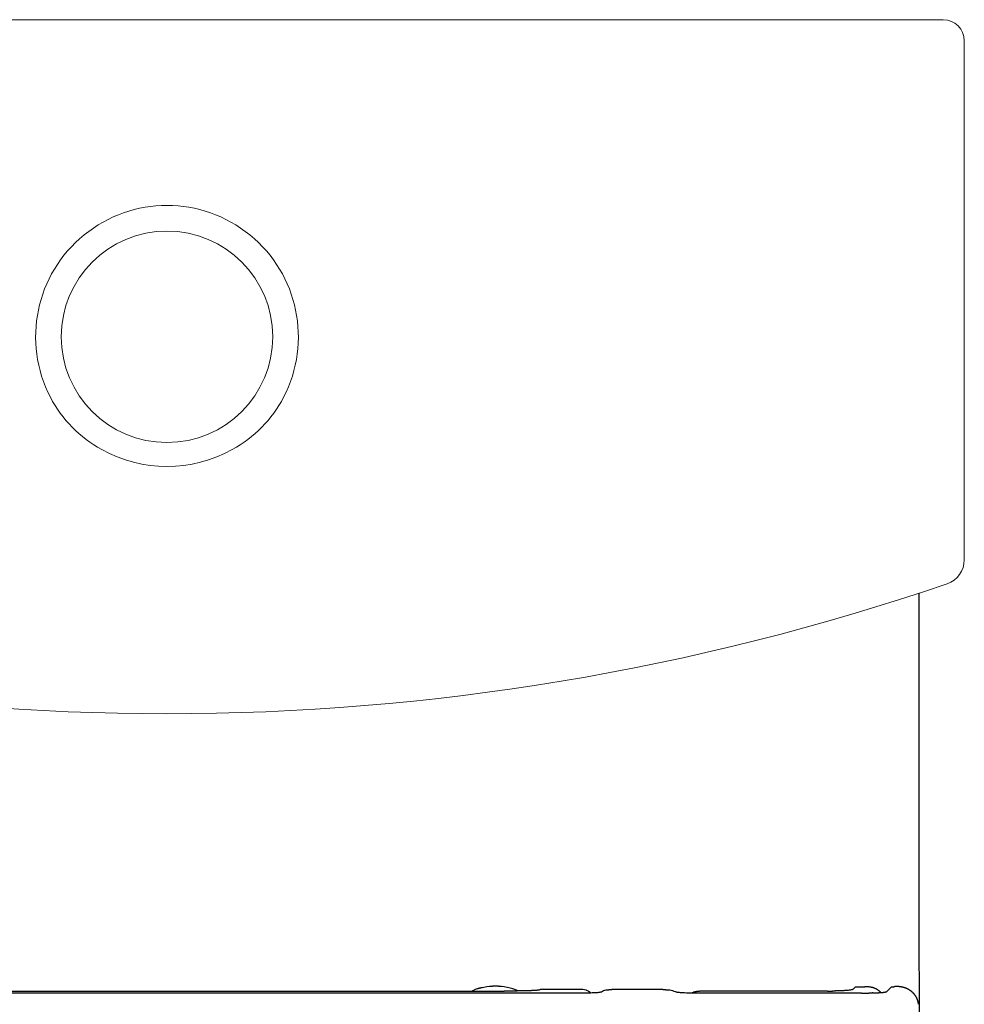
# Model space of a CAD drawing. Header units: millimetres. Extents: x 4328.205 to 4328.582, y 3248.538 to 3249.189.
# Tile 2 of 2: x 4328.359 to 4328.582, y 3248.956 to 3249.189. Entities that reach past the tile are written whole.
import ezdxf

# ---------------------------------------------------------------- set-up
doc = ezdxf.new("R2010")
doc.units = ezdxf.units.MM
doc.layers.add('SANINDUSA', color=3, linetype='Continuous')

msp = doc.modelspace()

# ---------------------------------------------------------------- linework, layer by layer
at = {"layer": 'SANINDUSA', "linetype": 'Continuous', "lineweight": 15}
for p, q in [((4328.577417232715, 3249.188857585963), (4328.210476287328, 3249.188857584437)), ((4328.582416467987, 3249.061185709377), (4328.582416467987, 3249.183858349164))]:
    msp.add_line(p, q, dxfattribs=at)
at = {"layer": 'SANINDUSA'}
for p, q in [((4328.314522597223, 3248.959216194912), (4328.394097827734, 3248.959216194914)), ((4328.394097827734, 3248.959216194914), (4328.473673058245, 3248.959216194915)), ((4328.491870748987, 3248.959585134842), (4328.482143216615, 3248.959585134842)), ((4328.497139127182, 3248.959244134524), (4328.49691092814, 3248.959144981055)), ((4328.497383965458, 3248.959331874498), (4328.497139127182, 3248.959244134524)), ((4328.497643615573, 3248.959407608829), (4328.497383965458, 3248.959331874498)), ((4328.497916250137, 3248.959470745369), (4328.497643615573, 3248.959407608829)), ((4328.511174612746, 3248.959585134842), (4328.499075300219, 3248.959585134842)), ((4328.512807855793, 3248.959408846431), (4328.512463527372, 3248.959471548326)), ((4328.513153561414, 3248.959333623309), (4328.512807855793, 3248.959408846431)), ((4328.513498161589, 3248.959246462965), (4328.513153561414, 3248.959333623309)), ((4328.513839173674, 3248.959147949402), (4328.513498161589, 3248.959246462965)), ((4328.550110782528, 3248.959216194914), (4328.519791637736, 3248.959216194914)), ((4328.550110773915, 3248.959216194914), (4328.550251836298, 3248.959216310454)), ((4328.550251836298, 3248.959216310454), (4328.550392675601, 3248.959216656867)), ((4328.550392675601, 3248.959216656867), (4328.550533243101, 3248.959217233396)), ((4328.550533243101, 3248.959217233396), (4328.550673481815, 3248.959218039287)), ((4328.550673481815, 3248.959218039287), (4328.55081333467, 3248.959219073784)), ((4328.55081333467, 3248.959219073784), (4328.5509527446, 3248.95922033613)), ((4328.5509527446, 3248.95922033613), (4328.551091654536, 3248.959221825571)), ((4328.551091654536, 3248.959221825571), (4328.551230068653, 3248.95922354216)), ((4328.552998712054, 3248.959267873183), (4328.552901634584, 3248.959264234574)), ((4328.553091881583, 3248.959271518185), (4328.552998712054, 3248.959267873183)), ((4328.556734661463, 3248.960244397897), (4328.556096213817, 3248.959605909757)), ((4328.556734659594, 3248.960244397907), (4328.558759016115, 3248.960244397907)), ((4328.565239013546, 3248.960244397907), (4328.564108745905, 3248.959114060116)), ((4328.565239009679, 3248.960244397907), (4328.565764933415, 3248.960244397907)), ((4328.394097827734, 3248.958724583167), (4328.295946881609, 3248.958724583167)), ((4328.492248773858, 3248.958724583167), (4328.394097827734, 3248.958724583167)), ((4328.492645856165, 3248.958725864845), (4328.492248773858, 3248.958724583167)), ((4328.49303866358, 3248.958729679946), (4328.492645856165, 3248.958725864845)), ((4328.493424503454, 3248.958735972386), (4328.49303866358, 3248.958729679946)), ((4328.493800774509, 3248.958744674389), (4328.493424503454, 3248.958735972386)), ((4328.494120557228, 3248.958754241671), (4328.493800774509, 3248.958744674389)), ((4328.494426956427, 3248.95876548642), (4328.494120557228, 3248.958754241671)), ((4328.494796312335, 3248.95878206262), (4328.494426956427, 3248.95876548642)), ((4328.495140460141, 3248.958801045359), (4328.494796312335, 3248.95878206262)), ((4328.495424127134, 3248.958819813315), (4328.495140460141, 3248.958801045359)), ((4328.495682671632, 3248.958839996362), (4328.495424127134, 3248.958819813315)), ((4328.495913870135, 3248.958861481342), (4328.495682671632, 3248.958839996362)), ((4328.49611584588, 3248.958884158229), (4328.495913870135, 3248.958861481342)), ((4328.496292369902, 3248.958907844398), (4328.49611584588, 3248.958884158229)), ((4328.496440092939, 3248.958932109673), (4328.496292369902, 3248.958907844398)), ((4328.49655102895, 3248.958956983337), (4328.496440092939, 3248.958932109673)), ((4328.496618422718, 3248.958982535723), (4328.49655102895, 3248.958956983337)), ((4328.496702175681, 3248.959035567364), (4328.496618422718, 3248.958982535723)), ((4328.49691092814, 3248.959144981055), (4328.496702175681, 3248.959035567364)), ((4328.514171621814, 3248.959039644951), (4328.513839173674, 3248.959147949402)), ((4328.514379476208, 3248.958964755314), (4328.514171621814, 3248.959039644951)), ((4328.514461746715, 3248.958940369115), (4328.514379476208, 3248.958964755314)), ((4328.514578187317, 3248.958916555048), (4328.514461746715, 3248.958940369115)), ((4328.514729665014, 3248.958893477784), (4328.514578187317, 3248.958916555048)), ((4328.514914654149, 3248.958871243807), (4328.514729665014, 3248.958893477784)), ((4328.51512845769, 3248.958850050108), (4328.514914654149, 3248.958871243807)), ((4328.515368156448, 3248.95883009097), (4328.51512845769, 3248.958850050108)), ((4328.515630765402, 3248.958811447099), (4328.515368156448, 3248.95883009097)), ((4328.515913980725, 3248.958794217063), (4328.515630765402, 3248.958811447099)), ((4328.516278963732, 3248.958775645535), (4328.515913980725, 3248.958794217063)), ((4328.516733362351, 3248.958757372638), (4328.516278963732, 3248.958775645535)), ((4328.517220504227, 3248.958742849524), (4328.516733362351, 3248.958757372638)), ((4328.517585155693, 3248.958734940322), (4328.517220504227, 3248.958742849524)), ((4328.517959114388, 3248.958729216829), (4328.517585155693, 3248.958734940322)), ((4328.518340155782, 3248.958725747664), (4328.517959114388, 3248.958729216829)), ((4328.518725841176, 3248.958724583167), (4328.518340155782, 3248.958725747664)), ((4328.558123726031, 3248.958724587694), (4328.518725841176, 3248.958724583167)), ((4328.560231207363, 3248.958753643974), (4328.560189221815, 3248.958754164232))]:
    msp.add_line(p, q, dxfattribs=at)
at = {"layer": 'SANINDUSA', "flags": 128}
for points in [[(4328.571801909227, 3248.922842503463), (4328.571781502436, 3249.004946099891), (4328.571739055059, 3249.04600551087), (4328.571709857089, 3249.053276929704)], [(4328.498676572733, 3248.959571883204), (4328.498726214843, 3248.959575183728), (4328.498775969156, 3248.959577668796)], [(4328.498775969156, 3248.959577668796), (4328.498825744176, 3248.959580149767), (4328.49887561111, 3248.959581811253)], [(4328.49887561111, 3248.959581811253), (4328.498925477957, 3248.959583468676), (4328.498975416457, 3248.959584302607)], [(4328.498975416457, 3248.959584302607), (4328.49902533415, 3248.959585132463), (4328.499075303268, 3248.959585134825)], [(4328.560046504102, 3248.958754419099), (4328.560000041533, 3248.958752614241), (4328.559953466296, 3248.95875082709)], [(4328.56013909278, 3248.958754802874), (4328.560092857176, 3248.958754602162), (4328.560046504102, 3248.958754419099)], [(4328.560189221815, 3248.958754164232), (4328.560185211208, 3248.958754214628), (4328.56013909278, 3248.958754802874)], [(4328.5603601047, 3248.95875474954), (4328.560274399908, 3248.958752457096), (4328.560231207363, 3248.958753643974)], [(4328.560659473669, 3248.95876663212), (4328.560621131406, 3248.958763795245), (4328.560528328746, 3248.958759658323)], [(4328.560735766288, 3248.958768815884), (4328.560697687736, 3248.958767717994), (4328.560659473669, 3248.95876663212)], [(4328.560811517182, 3248.95876938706), (4328.560773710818, 3248.958769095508), (4328.560735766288, 3248.958768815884)]]:
    msp.add_lwpolyline(points, dxfattribs=at)
at = {"layer": 'SANINDUSA', "linetype": 'Continuous', "lineweight": 15}
msp.add_circle((4328.393946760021, 3249.113893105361), 0.02499999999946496, dxfattribs=at)
for centre, radius, start, end in [((4328.393946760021, 3249.113893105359), 0.03105055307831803, 332.5842337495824, 207.4157662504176), ((4328.392891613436, 3249.113489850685), 0.02992850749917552, 207.6605643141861, 241.2824292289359), ((4328.394903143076, 3249.113586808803), 0.03006102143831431, 298.7938631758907, 332.2631432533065), ((4328.393946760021, 3249.114812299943), 0.03159661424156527, 240.7566669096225, 299.2433330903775), ((4328.576416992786, 3249.061186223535), 0.00599947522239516, 288.9210587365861, 0), ((4328.393946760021, 3249.593655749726), 0.5688664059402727, 251.0840390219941, 288.9159609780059)]:
    msp.add_arc(centre, radius, start, end, dxfattribs=at)
msp.add_ellipse((4328.577416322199, 3249.183857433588), major_axis=(0.003535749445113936, 0.003535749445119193), ratio=0.9999390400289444, start_param=5.497939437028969, end_param=7.06843117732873, dxfattribs=at)
at = {"layer": 'SANINDUSA'}
for points, knots in [([(4328.476990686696, 3248.959291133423), (4328.476123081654, 3248.959593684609), (4328.474379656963, 3248.960201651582), (4328.471590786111, 3248.960458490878), (4328.468843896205, 3248.960149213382), (4328.466964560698, 3248.959702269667), (4328.46611124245, 3248.959241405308), (4328.466064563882, 3248.959216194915)], [0, 0, 0, 0, 0.2452901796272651, 0.4929028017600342, 0.7405154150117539, 0.9858055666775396, 1, 1, 1, 1]), ([(4328.476990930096, 3248.959277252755), (4328.47612333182, 3248.959579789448), (4328.474379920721, 3248.960187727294), (4328.471590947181, 3248.960444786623), (4328.468844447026, 3248.960134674), (4328.466973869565, 3248.959692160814), (4328.466128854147, 3248.959236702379), (4328.466090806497, 3248.959216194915)], [0, 0, 0, 0, 0.2459368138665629, 0.4942021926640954, 0.7424675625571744, 0.9884043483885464, 1, 1, 1, 1]), ([(4328.474306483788, 3248.959216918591), (4328.474201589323, 3248.959216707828), (4328.473990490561, 3248.959216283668), (4328.473779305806, 3248.959216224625), (4328.473673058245, 3248.95921619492)], [0, 0, 0, 0, 0.4968975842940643, 1, 1, 1, 1]), ([(4328.474939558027, 3248.959219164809), (4328.474834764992, 3248.959218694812), (4328.474623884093, 3248.959217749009), (4328.474412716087, 3248.959217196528), (4328.474306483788, 3248.959216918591)], [0, 0, 0, 0, 0.4969299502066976, 1, 1, 1, 1]), ([(4328.47557086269, 3248.959223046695), (4328.47546641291, 3248.959222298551), (4328.47525624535, 3248.959220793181), (4328.475045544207, 3248.959219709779), (4328.474939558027, 3248.959219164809)], [0, 0, 0, 0, 0.4969833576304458, 1, 1, 1, 1]), ([(4328.476198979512, 3248.959228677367), (4328.476095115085, 3248.959227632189), (4328.475886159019, 3248.959225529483), (4328.475676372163, 3248.959223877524), (4328.47557086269, 3248.959223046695)], [0, 0, 0, 0, 0.4970634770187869, 0.9999999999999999, 0.9999999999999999, 0.9999999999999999, 0.9999999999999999]), ([(4328.476822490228, 3248.959236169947), (4328.476719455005, 3248.959234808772), (4328.476512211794, 3248.95923207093), (4328.476303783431, 3248.959229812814), (4328.476198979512, 3248.959228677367)], [0, 0, 0, 0, 0.4971705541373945, 1, 1, 1, 1]), ([(4328.477439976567, 3248.959245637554), (4328.477338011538, 3248.959243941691), (4328.477132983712, 3248.959240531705), (4328.476926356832, 3248.959237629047), (4328.476822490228, 3248.959236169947)], [0, 0, 0, 0, 0.4973228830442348, 1, 1, 1, 1]), ([(4328.478050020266, 3248.95925719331), (4328.477949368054, 3248.959255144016), (4328.477747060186, 3248.959251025), (4328.477542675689, 3248.959247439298), (4328.477439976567, 3248.959245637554)], [0, 0, 0, 0, 0.4975200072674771, 1, 1, 1, 1]), ([(4328.478651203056, 3248.959270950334), (4328.478552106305, 3248.959268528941), (4328.478353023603, 3248.959263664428), (4328.478151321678, 3248.959259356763), (4328.478050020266, 3248.95925719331)], [0, 0, 0, 0, 0.4977667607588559, 1, 1, 1, 1]), ([(4328.47924210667, 3248.959287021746), (4328.479144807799, 3248.959284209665), (4328.478949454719, 3248.959278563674), (4328.478750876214, 3248.959273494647), (4328.478651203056, 3248.959270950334)], [0, 0, 0, 0, 0.4980667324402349, 1, 1, 1, 1]), ([(4328.479595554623, 3248.959298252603), (4328.479537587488, 3248.959296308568), (4328.479420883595, 3248.959292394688), (4328.479301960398, 3248.959288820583), (4328.47924210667, 3248.959287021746)], [0, 0, 0, 0, 0.4967026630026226, 1, 1, 1, 1]), ([(4328.479939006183, 3248.959310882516), (4328.479882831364, 3248.959308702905), (4328.479769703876, 3248.959304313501), (4328.479653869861, 3248.959300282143), (4328.479595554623, 3248.959298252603)], [0, 0, 0, 0, 0.4965620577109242, 1, 1, 1, 1]), ([(4328.48026991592, 3248.959324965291), (4328.480215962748, 3248.959322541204), (4328.480107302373, 3248.959317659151), (4328.479995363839, 3248.95931315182), (4328.479939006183, 3248.959310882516)], [0, 0, 0, 0, 0.4965303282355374, 1, 1, 1, 1]), ([(4328.480585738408, 3248.959340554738), (4328.480534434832, 3248.959337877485), (4328.480431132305, 3248.959332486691), (4328.480323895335, 3248.959327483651), (4328.48026991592, 3248.959324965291)], [0, 0, 0, 0, 0.4966342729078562, 1, 1, 1, 1]), ([(4328.48088392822, 3248.959357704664), (4328.480835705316, 3248.959354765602), (4328.480738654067, 3248.959348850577), (4328.480636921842, 3248.959343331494), (4328.480585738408, 3248.959340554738)], [0, 0, 0, 0, 0.4968808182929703, 1, 1, 1, 1]), ([(4328.481161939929, 3248.959376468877), (4328.481117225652, 3248.959373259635), (4328.48102731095, 3248.959366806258), (4328.480931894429, 3248.959360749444), (4328.48088392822, 3248.959357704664)], [0, 0, 0, 0, 0.4972966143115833, 1, 1, 1, 1]), ([(4328.481417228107, 3248.959396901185), (4328.48137645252, 3248.959393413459), (4328.481294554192, 3248.959386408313), (4328.481206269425, 3248.959379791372), (4328.481161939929, 3248.959376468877)], [0, 0, 0, 0, 0.4978805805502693, 1, 1, 1, 1]), ([(4328.481603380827, 3248.959414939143), (4328.48157390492, 3248.959411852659), (4328.481514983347, 3248.959405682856), (4328.481449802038, 3248.959399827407), (4328.481417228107, 3248.959396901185)], [0, 0, 0, 0, 0.5002565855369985, 1, 1, 1, 1]), ([(4328.481763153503, 3248.959434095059), (4328.481738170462, 3248.959430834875), (4328.481688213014, 3248.959424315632), (4328.481631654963, 3248.959418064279), (4328.481603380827, 3248.959414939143)], [0, 0, 0, 0, 0.5000864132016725, 1, 1, 1, 1]), ([(4328.481895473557, 3248.959454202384), (4328.481875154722, 3248.959450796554), (4328.481834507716, 3248.95944398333), (4328.481786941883, 3248.959437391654), (4328.481763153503, 3248.959434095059)], [0, 0, 0, 0, 0.4998851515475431, 0.9999999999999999, 0.9999999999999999, 0.9999999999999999, 0.9999999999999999]), ([(4328.481999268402, 3248.959475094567), (4328.481983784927, 3248.9594715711), (4328.481952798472, 3248.959464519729), (4328.481914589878, 3248.959457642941), (4328.481895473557, 3248.959454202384)], [0, 0, 0, 0, 0.4996852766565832, 0.9999999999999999, 0.9999999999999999, 0.9999999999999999, 0.9999999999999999]), ([(4328.48207346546, 3248.95949660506), (4328.482062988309, 3248.95949299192), (4328.48204201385, 3248.959485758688), (4328.482013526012, 3248.95947865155), (4328.481999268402, 3248.959475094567)], [0, 0, 0, 0, 0.4995194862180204, 1, 1, 1, 1]), ([(4328.482116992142, 3248.959518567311), (4328.482111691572, 3248.959514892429), (4328.482101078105, 3248.95950753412), (4328.482082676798, 3248.959500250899), (4328.48207346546, 3248.95949660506)], [0, 0, 0, 0, 0.4994193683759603, 1, 1, 1, 1]), ([(4328.482143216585, 3248.959585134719), (4328.482142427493, 3248.959583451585), (4328.482140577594, 3248.959579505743), (4328.482139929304, 3248.959573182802), (4328.482139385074, 3248.959566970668), (4328.482136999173, 3248.959559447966), (4328.482132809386, 3248.95955072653), (4328.482131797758, 3248.959540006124), (4328.482128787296, 3248.959529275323), (4328.482120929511, 3248.959522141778), (4328.482116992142, 3248.959518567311)], [0, 0, 0, 0, 0.07584990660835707, 0.1778182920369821, 0.2847874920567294, 0.3556611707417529, 0.5167344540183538, 0.677807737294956, 0.8385563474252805, 1, 1, 1, 1]), ([(4328.494167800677, 3248.95875597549), (4328.493909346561, 3248.958956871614), (4328.493243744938, 3248.959474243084), (4328.492391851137, 3248.959543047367), (4328.491870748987, 3248.959585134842)], [0, 0, 0, 0, 0.3883015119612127, 1, 1, 1, 1]), ([(4328.497916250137, 3248.959470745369), (4328.497947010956, 3248.959477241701), (4328.498008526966, 3248.959490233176), (4328.49807105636, 3248.959500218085), (4328.498102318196, 3248.959505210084)], [0, 0, 0, 0, 0.5000457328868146, 1, 1, 1, 1]), ([(4328.498102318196, 3248.959505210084), (4328.498133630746, 3248.959510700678), (4328.498196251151, 3248.959521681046), (4328.498259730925, 3248.959529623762), (4328.498291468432, 3248.959533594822)], [0, 0, 0, 0, 0.5000374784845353, 1, 1, 1, 1]), ([(4328.498291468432, 3248.959533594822), (4328.498323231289, 3248.959538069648), (4328.498386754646, 3248.959547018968), (4328.49845097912, 3248.959552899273), (4328.498483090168, 3248.959555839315)], [0, 0, 0, 0, 0.5000185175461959, 1, 1, 1, 1]), ([(4328.498483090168, 3248.959555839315), (4328.498515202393, 3248.959559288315), (4328.498579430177, 3248.959566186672), (4328.498644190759, 3248.959569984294), (4328.498676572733, 3248.959571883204)], [0, 0, 0, 0, 0.4999740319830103, 1, 1, 1, 1]), ([(4328.511174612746, 3248.959585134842), (4328.511199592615, 3248.959585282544), (4328.511249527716, 3248.9595855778), (4328.511299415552, 3248.959584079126), (4328.511324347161, 3248.959583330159)], [0, 0, 0, 0, 0.5002467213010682, 0.9999999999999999, 0.9999999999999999, 0.9999999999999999, 0.9999999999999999]), ([(4328.511324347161, 3248.959583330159), (4328.511349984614, 3248.959582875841), (4328.511401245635, 3248.959581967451), (4328.511452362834, 3248.9595792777), (4328.511477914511, 3248.95957793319)], [0, 0, 0, 0, 0.5001354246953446, 0.9999999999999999, 0.9999999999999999, 0.9999999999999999, 0.9999999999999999]), ([(4328.511477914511, 3248.95957793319), (4328.511504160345, 3248.959576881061), (4328.511556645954, 3248.959574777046), (4328.511608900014, 3248.95957090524), (4328.511635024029, 3248.959568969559)], [0, 0, 0, 0, 0.500057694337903, 1, 1, 1, 1]), ([(4328.511635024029, 3248.959568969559), (4328.511661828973, 3248.959567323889), (4328.5117154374, 3248.959564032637), (4328.511768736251, 3248.959558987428), (4328.51179538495, 3248.959556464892)], [0, 0, 0, 0, 0.5000136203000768, 1, 1, 1, 1]), ([(4328.51179538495, 3248.959556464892), (4328.511822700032, 3248.959554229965), (4328.511877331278, 3248.959549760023), (4328.511931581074, 3248.959543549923), (4328.51195870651, 3248.959540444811)], [0, 0, 0, 0, 0.4999900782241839, 1, 1, 1, 1]), ([(4328.51195870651, 3248.959540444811), (4328.511986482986, 3248.959537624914), (4328.512042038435, 3248.959531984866), (4328.512097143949, 3248.959524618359), (4328.512124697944, 3248.95952093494)], [0, 0, 0, 0, 0.4999775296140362, 1, 1, 1, 1]), ([(4328.512124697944, 3248.95952093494), (4328.512152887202, 3248.959517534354), (4328.512209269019, 3248.959510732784), (4328.51226513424, 3248.959502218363), (4328.512293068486, 3248.959497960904)], [0, 0, 0, 0, 0.4999707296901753, 0.9999999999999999, 0.9999999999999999, 0.9999999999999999, 0.9999999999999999]), ([(4328.512293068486, 3248.959497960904), (4328.512321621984, 3248.959493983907), (4328.512378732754, 3248.959486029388), (4328.512435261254, 3248.959476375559), (4328.512463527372, 3248.959471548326)], [0, 0, 0, 0, 0.4999669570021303, 1, 1, 1, 1]), ([(4328.519181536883, 3248.959168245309), (4328.519232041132, 3248.959175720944), (4328.519333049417, 3248.959190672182), (4328.519434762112, 3248.959199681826), (4328.519485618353, 3248.959204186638)], [0, 0, 0, 0, 0.5000010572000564, 1, 1, 1, 1]), ([(4328.519485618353, 3248.959204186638), (4328.519536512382, 3248.959207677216), (4328.519638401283, 3248.959214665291), (4328.519740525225, 3248.959215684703), (4328.519791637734, 3248.959216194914)], [0, 0, 0, 0, 0.4995051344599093, 1, 1, 1, 1]), ([(4328.55251066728, 3248.959251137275), (4328.552441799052, 3248.959249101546), (4328.552304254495, 3248.95924503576), (4328.552094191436, 3248.959239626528), (4328.551881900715, 3248.959234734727), (4328.551667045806, 3248.959230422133), (4328.551449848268, 3248.959226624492), (4328.551303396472, 3248.959224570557), (4328.551230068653, 3248.95922354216)], [0, 0, 0, 0, 0.1670556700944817, 0.3336458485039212, 0.5000025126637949, 0.666358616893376, 0.832947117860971, 0.9999999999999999, 0.9999999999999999, 0.9999999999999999, 0.9999999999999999]), ([(4328.552707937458, 3248.959257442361), (4328.552675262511, 3248.959256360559), (4328.552609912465, 3248.959254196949), (4328.55254374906, 3248.959252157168), (4328.55251066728, 3248.959251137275)], [0, 0, 0, 0, 0.4999988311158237, 1, 1, 1, 1]), ([(4328.552901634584, 3248.959264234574), (4328.552869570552, 3248.959263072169), (4328.552805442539, 3248.959260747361), (4328.552740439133, 3248.959258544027), (4328.552707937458, 3248.959257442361)], [0, 0, 0, 0, 0.5000004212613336, 1, 1, 1, 1]), ([(4328.556095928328, 3248.959605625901), (4328.556089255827, 3248.959599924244), (4328.556075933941, 3248.959588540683), (4328.556043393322, 3248.959571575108), (4328.556001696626, 3248.959554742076), (4328.555949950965, 3248.959538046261), (4328.555888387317, 3248.959521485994), (4328.555769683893, 3248.959494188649), (4328.555559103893, 3248.959456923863), (4328.555205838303, 3248.959411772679), (4328.554776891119, 3248.959369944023), (4328.554332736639, 3248.959336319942), (4328.553903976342, 3248.959309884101), (4328.553512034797, 3248.959289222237), (4328.553232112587, 3248.959277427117), (4328.553091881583, 3248.959271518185)], [0, 0, 0, 0, 0.04180141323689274, 0.0834580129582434, 0.1250393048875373, 0.1666151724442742, 0.2082555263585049, 0.2500299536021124, 0.3750491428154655, 0.5001605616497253, 0.6250269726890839, 0.7499850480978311, 0.8333757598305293, 0.9165272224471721, 1, 1, 1, 1]), ([(4328.558759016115, 3248.960244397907), (4328.558833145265, 3248.96025257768), (4328.558981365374, 3248.96026893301), (4328.559204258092, 3248.960281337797), (4328.559426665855, 3248.960284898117), (4328.5596479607, 3248.96027874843), (4328.559867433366, 3248.96026320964), (4328.560084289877, 3248.96023800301), (4328.560298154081, 3248.96020405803), (4328.560437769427, 3248.960173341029), (4328.560507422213, 3248.960158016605)], [0, 0, 0, 0, 0.1258056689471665, 0.2515465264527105, 0.3771391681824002, 0.5025000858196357, 0.627546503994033, 0.7521972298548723, 0.8763735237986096, 1, 1, 1, 1]), ([(4328.560507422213, 3248.960158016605), (4328.560575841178, 3248.960141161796), (4328.560712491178, 3248.960107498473), (4328.560847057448, 3248.960064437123), (4328.560914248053, 3248.960042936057)], [0, 0, 0, 0, 0.5006876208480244, 1, 1, 1, 1]), ([(4328.560914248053, 3248.960042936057), (4328.560979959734, 3248.960020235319), (4328.561111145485, 3248.959974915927), (4328.561239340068, 3248.959920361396), (4328.561303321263, 3248.959893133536)], [0, 0, 0, 0, 0.5009056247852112, 1, 1, 1, 1]), ([(4328.561303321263, 3248.959893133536), (4328.561365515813, 3248.959864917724), (4328.56148963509, 3248.959808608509), (4328.561609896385, 3248.959743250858), (4328.561669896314, 3248.959710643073)], [0, 0, 0, 0, 0.5010869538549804, 1, 1, 1, 1]), ([(4328.561669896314, 3248.959710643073), (4328.561728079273, 3248.959677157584), (4328.561844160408, 3248.959610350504), (4328.561955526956, 3248.959534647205), (4328.56201107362, 3248.959496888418)], [0, 0, 0, 0, 0.5012266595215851, 1, 1, 1, 1]), ([(4328.56201107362, 3248.959496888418), (4328.562061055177, 3248.959460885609), (4328.562160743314, 3248.959389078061), (4328.562304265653, 3248.959272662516), (4328.562395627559, 3248.9591892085), (4328.562441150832, 3248.959147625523)], [0, 0, 0, 0, 0.3353279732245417, 0.6688111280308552, 1, 1, 1, 1]), ([(4328.566436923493, 3248.960283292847), (4328.566362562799, 3248.960282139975), (4328.566213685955, 3248.960279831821), (4328.565989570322, 3248.960266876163), (4328.565839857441, 3248.960251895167), (4328.565764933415, 3248.960244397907)], [0, 0, 0, 0, 0.3326688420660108, 0.6660331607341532, 1, 1, 1, 1]), ([(4328.566815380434, 3248.960273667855), (4328.566752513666, 3248.960276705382), (4328.566626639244, 3248.960282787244), (4328.566500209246, 3248.960283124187), (4328.566436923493, 3248.960283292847)], [0, 0, 0, 0, 0.4994403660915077, 1, 1, 1, 1]), ([(4328.567189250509, 3248.960241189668), (4328.567127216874, 3248.960248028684), (4328.567002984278, 3248.960261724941), (4328.566877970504, 3248.960269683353), (4328.566815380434, 3248.960273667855)], [0, 0, 0, 0, 0.4993346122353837, 1, 1, 1, 1]), ([(4328.567557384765, 3248.960186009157), (4328.5674963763, 3248.960196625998), (4328.567374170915, 3248.960217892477), (4328.567250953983, 3248.960233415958), (4328.567189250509, 3248.960241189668)], [0, 0, 0, 0, 0.4992289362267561, 1, 1, 1, 1]), ([(4328.567918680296, 3248.960108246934), (4328.56785888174, 3248.960122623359), (4328.567739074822, 3248.96015142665), (4328.567618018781, 3248.960174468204), (4328.567557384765, 3248.960186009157)], [0, 0, 0, 0, 0.4991243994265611, 1, 1, 1, 1]), ([(4328.568148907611, 3248.960045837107), (4328.568110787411, 3248.960056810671), (4328.568034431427, 3248.960078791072), (4328.567957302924, 3248.96009841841), (4328.567918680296, 3248.960108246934)], [0, 0, 0, 0, 0.4992431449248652, 1, 1, 1, 1]), ([(4328.568374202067, 3248.959974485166), (4328.56833690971, 3248.959986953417), (4328.568262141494, 3248.960011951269), (4328.568186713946, 3248.960034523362), (4328.568148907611, 3248.960045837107)], [0, 0, 0, 0, 0.4987728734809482, 1, 1, 1, 1]), ([(4328.568594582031, 3248.959894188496), (4328.568558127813, 3248.959908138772), (4328.568485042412, 3248.959936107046), (4328.568411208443, 3248.959961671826), (4328.568374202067, 3248.959974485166)], [0, 0, 0, 0, 0.4987893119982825, 1, 1, 1, 1]), ([(4328.568809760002, 3248.959805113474), (4328.568774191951, 3248.959820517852), (4328.568702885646, 3248.959851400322), (4328.568630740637, 3248.959879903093), (4328.568594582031, 3248.959894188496)], [0, 0, 0, 0, 0.4988065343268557, 1, 1, 1, 1]), ([(4328.569019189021, 3248.959707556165), (4328.568984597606, 3248.959724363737), (4328.568915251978, 3248.95975805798), (4328.568844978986, 3248.95978940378), (4328.568809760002, 3248.959805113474)], [0, 0, 0, 0, 0.4988262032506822, 1, 1, 1, 1]), ([(4328.569222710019, 3248.959601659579), (4328.569189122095, 3248.959619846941), (4328.5691217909, 3248.959656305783), (4328.569053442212, 3248.959690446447), (4328.569019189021, 3248.959707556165)], [0, 0, 0, 0, 0.4988463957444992, 1, 1, 1, 1]), ([(4328.569419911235, 3248.959487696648), (4328.569387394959, 3248.9595072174), (4328.569322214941, 3248.959546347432), (4328.569255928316, 3248.959583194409), (4328.569222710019, 3248.959601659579)], [0, 0, 0, 0, 0.4988687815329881, 0.9999999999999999, 0.9999999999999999, 0.9999999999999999, 0.9999999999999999]), ([(4328.569610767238, 3248.95936560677), (4328.569579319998, 3248.959386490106), (4328.569516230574, 3248.959428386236), (4328.569452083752, 3248.959467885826), (4328.569419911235, 3248.959487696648)], [0, 0, 0, 0, 0.4984550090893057, 0.9999999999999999, 0.9999999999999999, 0.9999999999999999, 0.9999999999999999]), ([(4328.569765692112, 3248.95925704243), (4328.569740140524, 3248.959275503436), (4328.569688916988, 3248.959312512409), (4328.569636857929, 3248.959347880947), (4328.569610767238, 3248.95936560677)], [0, 0, 0, 0, 0.4988251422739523, 1, 1, 1, 1]), ([(4328.570043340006, 3248.959038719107), (4328.569998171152, 3248.959076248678), (4328.569907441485, 3248.959151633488), (4328.56981307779, 3248.959221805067), (4328.569765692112, 3248.95925704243)], [0, 0, 0, 0, 0.4978399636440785, 1, 1, 1, 1]), ([(4328.51802105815, 3248.95879171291), (4328.518066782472, 3248.958814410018), (4328.518158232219, 3248.958859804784), (4328.51825219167, 3248.958899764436), (4328.518299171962, 3248.958919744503)], [0, 0, 0, 0, 0.4999939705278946, 1, 1, 1, 1]), ([(4328.518299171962, 3248.958919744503), (4328.518346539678, 3248.958938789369), (4328.518441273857, 3248.958976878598), (4328.518538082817, 3248.959009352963), (4328.518586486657, 3248.959025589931)], [0, 0, 0, 0, 0.5000066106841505, 1, 1, 1, 1]), ([(4328.518586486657, 3248.959025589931), (4328.518635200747, 3248.959040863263), (4328.518732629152, 3248.959071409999), (4328.518831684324, 3248.959096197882), (4328.518881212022, 3248.959108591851)], [0, 0, 0, 0, 0.4999988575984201, 1, 1, 1, 1]), ([(4328.518881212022, 3248.959108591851), (4328.518930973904, 3248.959120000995), (4328.519030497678, 3248.959142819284), (4328.519131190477, 3248.959159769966), (4328.519181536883, 3248.959168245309)], [0, 0, 0, 0, 0.4999999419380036, 1, 1, 1, 1]), ([(4328.558123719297, 3248.958724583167), (4328.558156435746, 3248.958724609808), (4328.558221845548, 3248.958724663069), (4328.558287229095, 3248.958724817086), (4328.558319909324, 3248.958724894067)], [0, 0, 0, 0, 0.50017654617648, 0.9999999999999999, 0.9999999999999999, 0.9999999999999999, 0.9999999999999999]), ([(4328.559953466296, 3248.95875082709), (4328.559937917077, 3248.958749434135), (4328.559906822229, 3248.958746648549), (4328.559875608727, 3248.958743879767), (4328.559860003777, 3248.958742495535)], [0, 0, 0, 0, 0.5000576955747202, 1, 1, 1, 1]), ([(4328.560528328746, 3248.958759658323), (4328.560500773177, 3248.95875882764), (4328.560444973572, 3248.958757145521), (4328.560388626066, 3248.958755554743), (4328.5603601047, 3248.95875474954)], [0, 0, 0, 0, 0.4938308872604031, 1, 1, 1, 1]), ([(4328.562441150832, 3248.959147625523), (4328.562480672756, 3248.959109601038), (4328.562559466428, 3248.959033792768), (4328.562633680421, 3248.958951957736), (4328.562670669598, 3248.958911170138)], [0, 0, 0, 0, 0.5015875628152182, 1, 1, 1, 1]), ([(4328.570300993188, 3248.958803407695), (4328.570259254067, 3248.958843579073), (4328.570175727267, 3248.958923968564), (4328.570087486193, 3248.959000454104), (4328.570043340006, 3248.959038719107)], [0, 0, 0, 0, 0.4997093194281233, 1, 1, 1, 1]), ([(4328.570537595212, 3248.958552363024), (4328.570499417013, 3248.958595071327), (4328.570423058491, 3248.958680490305), (4328.570341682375, 3248.958762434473), (4328.570300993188, 3248.958803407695)], [0, 0, 0, 0, 0.4999861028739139, 1, 1, 1, 1]), ([(4328.570752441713, 3248.958286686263), (4328.570717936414, 3248.958331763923), (4328.570648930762, 3248.958421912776), (4328.570574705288, 3248.958508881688), (4328.570537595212, 3248.958552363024)], [0, 0, 0, 0, 0.5000358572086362, 1, 1, 1, 1]), ([(4328.570906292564, 3248.958067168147), (4328.570881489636, 3248.95810421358), (4328.570831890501, 3248.958178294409), (4328.570778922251, 3248.958250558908), (4328.570752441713, 3248.958286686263)], [0, 0, 0, 0, 0.500067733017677, 1, 1, 1, 1]), ([(4328.571045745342, 3248.957839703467), (4328.571023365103, 3248.957878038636), (4328.570978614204, 3248.957954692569), (4328.570930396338, 3248.958029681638), (4328.570906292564, 3248.958067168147)], [0, 0, 0, 0, 0.500107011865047, 1, 1, 1, 1]), ([(4328.571156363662, 3248.957633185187), (4328.571138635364, 3248.957667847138), (4328.571103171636, 3248.957737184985), (4328.571064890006, 3248.957805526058), (4328.571045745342, 3248.957839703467)], [0, 0, 0, 0, 0.4998994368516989, 0.9999999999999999, 0.9999999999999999, 0.9999999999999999, 0.9999999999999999]), ([(4328.571254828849, 3248.957422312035), (4328.5712391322, 3248.957457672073), (4328.571207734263, 3248.957528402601), (4328.571173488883, 3248.957598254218), (4328.571156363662, 3248.957633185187)], [0, 0, 0, 0, 0.4999261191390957, 1, 1, 1, 1]), ([(4328.571341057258, 3248.957207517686), (4328.571327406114, 3248.957243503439), (4328.571300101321, 3248.957315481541), (4328.571269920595, 3248.957386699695), (4328.571254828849, 3248.957422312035)], [0, 0, 0, 0, 0.4999541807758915, 1, 1, 1, 1]), ([(4328.571414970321, 3248.956989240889), (4328.571403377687, 3248.957025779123), (4328.57138019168, 3248.95709885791), (4328.571354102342, 3248.957171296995), (4328.571341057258, 3248.957207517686)], [0, 0, 0, 0, 0.4999841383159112, 1, 1, 1, 1]), ([(4328.571476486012, 3248.956767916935), (4328.571466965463, 3248.956804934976), (4328.571447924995, 3248.956878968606), (4328.57142595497, 3248.956952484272), (4328.571414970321, 3248.956989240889)], [0, 0, 0, 0, 0.5000165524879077, 1, 1, 1, 1]), ([(4328.571525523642, 3248.956543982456), (4328.571518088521, 3248.956581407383), (4328.571503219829, 3248.956656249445), (4328.571485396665, 3248.956730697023), (4328.571476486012, 3248.956767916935)], [0, 0, 0, 0, 0.5000520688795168, 1, 1, 1, 1]), ([(4328.571562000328, 3248.956317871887), (4328.571556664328, 3248.956355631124), (4328.571545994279, 3248.956431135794), (4328.571532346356, 3248.956506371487), (4328.571525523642, 3248.956543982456)], [0, 0, 0, 0, 0.5000914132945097, 0.9999999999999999, 0.9999999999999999, 0.9999999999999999, 0.9999999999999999]), ([(4328.571585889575, 3248.956090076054), (4328.571582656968, 3248.956128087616), (4328.571576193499, 3248.956204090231), (4328.571566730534, 3248.956279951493), (4328.571562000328, 3248.956317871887)], [0, 0, 0, 0, 0.5001349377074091, 1, 1, 1, 1])]:
    msp.add_open_spline(points, degree=3, knots=knots, dxfattribs=at)
for points in [[(4328.558319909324, 3248.958724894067), (4328.558580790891, 3248.95872586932), (4328.558645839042, 3248.958726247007), (4328.558710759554, 3248.958726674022)], [(4328.558710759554, 3248.958726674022), (4328.55877567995, 3248.958727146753), (4328.55884047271, 3248.958727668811), (4328.558905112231, 3248.958728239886)], [(4328.558905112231, 3248.958728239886), (4328.558969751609, 3248.95872885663), (4328.559034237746, 3248.958729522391), (4328.559098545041, 3248.958730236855)], [(4328.559098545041, 3248.958730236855), (4328.55916285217, 3248.958730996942), (4328.559226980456, 3248.958731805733), (4328.559290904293, 3248.958732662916)], [(4328.559290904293, 3248.958732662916), (4328.559354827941, 3248.958733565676), (4328.559418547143, 3248.958734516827), (4328.559482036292, 3248.958735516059)], [(4328.559482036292, 3248.958735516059), (4328.55954552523, 3248.95873656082), (4328.559608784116, 3248.958737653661), (4328.55967178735, 3248.958738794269)], [(4328.55967178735, 3248.958738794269), (4328.559734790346, 3248.958739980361), (4328.55979753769, 3248.95874121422), (4328.559860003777, 3248.958742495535)], [(4328.560811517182, 3248.95876938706), (4328.560836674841, 3248.958769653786), (4328.560861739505, 3248.958769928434), (4328.560886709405, 3248.958770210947)], [(4328.560886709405, 3248.958770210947), (4328.560911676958, 3248.958771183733), (4328.560936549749, 3248.958772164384), (4328.56096132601, 3248.95877315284)], [(4328.56096132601, 3248.95877315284), (4328.561002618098, 3248.958775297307), (4328.561043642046, 3248.958777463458), (4328.561084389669, 3248.95877965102)], [(4328.561084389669, 3248.95877965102), (4328.561125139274, 3248.958781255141), (4328.561165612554, 3248.958782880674), (4328.561205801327, 3248.958784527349)], [(4328.561205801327, 3248.958784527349), (4328.561245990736, 3248.958785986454), (4328.561285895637, 3248.958787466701), (4328.561325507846, 3248.958788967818)], [(4328.561325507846, 3248.958788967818), (4328.561365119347, 3248.95879067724), (4328.561404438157, 3248.958792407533), (4328.561443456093, 3248.958794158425)], [(4328.561443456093, 3248.958794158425), (4328.561490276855, 3248.958796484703), (4328.561536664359, 3248.958798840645), (4328.56158260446, 3248.958801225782)], [(4328.56158260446, 3248.958801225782), (4328.561628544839, 3248.95880352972), (4328.561674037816, 3248.958805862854), (4328.561719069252, 3248.958808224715)], [(4328.561719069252, 3248.958808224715), (4328.561764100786, 3248.958810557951), (4328.561808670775, 3248.958812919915), (4328.561852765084, 3248.958815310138)], [(4328.561852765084, 3248.958815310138), (4328.561896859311, 3248.958817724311), (4328.561940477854, 3248.958820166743), (4328.561983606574, 3248.958822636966)], [(4328.561983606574, 3248.958822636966), (4328.562026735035, 3248.958825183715), (4328.562069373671, 3248.958827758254), (4328.562111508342, 3248.958830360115)], [(4328.562111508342, 3248.958830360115), (4328.562146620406, 3248.958832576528), (4328.562181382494, 3248.958834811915), (4328.562215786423, 3248.958837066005)], [(4328.562215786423, 3248.958837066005), (4328.562267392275, 3248.958840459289), (4328.562318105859, 3248.958843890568), (4328.562367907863, 3248.95884735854)], [(4328.562367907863, 3248.95884735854), (4328.562417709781, 3248.958850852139), (4328.562466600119, 3248.958854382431), (4328.562514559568, 3248.958857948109)], [(4328.562514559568, 3248.958857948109), (4328.562562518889, 3248.958861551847), (4328.562609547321, 3248.958865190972), (4328.562655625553, 3248.958868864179)], [(4328.562655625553, 3248.958868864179), (4328.562701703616, 3248.958872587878), (4328.562746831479, 3248.958876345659), (4328.562790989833, 3248.958880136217)], [(4328.562790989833, 3248.958880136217), (4328.562833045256, 3248.958883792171), (4328.562874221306, 3248.958887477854), (4328.562914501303, 3248.95889119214)], [(4328.562914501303, 3248.95889119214), (4328.56295478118, 3248.958894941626), (4328.562994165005, 3248.958898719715), (4328.563032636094, 3248.95890252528)], [(4328.563032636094, 3248.95890252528), (4328.563071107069, 3248.958906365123), (4328.56310866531, 3248.958910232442), (4328.563145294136, 3248.95891412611)], [(4328.563145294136, 3248.95891412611), (4328.56318192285, 3248.958918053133), (4328.563217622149, 3248.958922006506), (4328.563252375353, 3248.958925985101)], [(4328.563252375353, 3248.958925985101), (4328.563287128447, 3248.958929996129), (4328.563320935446, 3248.958934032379), (4328.56335377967, 3248.958938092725)], [(4328.56335377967, 3248.958938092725), (4328.563386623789, 3248.958942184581), (4328.56341850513, 3248.958946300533), (4328.563449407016, 3248.958950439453)], [(4328.563449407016, 3248.958950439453), (4328.5634803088, 3248.958954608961), (4328.563510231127, 3248.958958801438), (4328.563539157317, 3248.958963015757)], [(4328.563539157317, 3248.958963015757), (4328.563569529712, 3248.958967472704), (4328.563598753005, 3248.958971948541), (4328.563626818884, 3248.958976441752)], [(4328.563626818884, 3248.958976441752), (4328.563654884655, 3248.958980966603), (4328.563681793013, 3248.958985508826), (4328.563707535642, 3248.958990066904)], [(4328.563707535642, 3248.958990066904), (4328.563732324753, 3248.958994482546), (4328.563756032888, 3248.95899891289), (4328.563778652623, 3248.959003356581)], [(4328.563778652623, 3248.959003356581), (4328.563801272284, 3248.959007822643), (4328.563822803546, 3248.959012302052), (4328.563843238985, 3248.959016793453)], [(4328.563843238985, 3248.959016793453), (4328.563863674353, 3248.959021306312), (4328.5638830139, 3248.959025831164), (4328.563901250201, 3248.959030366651)], [(4328.563901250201, 3248.959030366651), (4328.563919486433, 3248.959034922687), (4328.563936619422, 3248.959039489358), (4328.563952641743, 3248.95904406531)], [(4328.563952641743, 3248.95904406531), (4328.563968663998, 3248.959048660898), (4328.563983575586, 3248.959053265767), (4328.563997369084, 3248.959057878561)], [(4328.563997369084, 3248.959057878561), (4328.56401116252, 3248.95906251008), (4328.564023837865, 3248.959067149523), (4328.564035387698, 3248.959071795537)], [(4328.564035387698, 3248.959071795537), (4328.564046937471, 3248.959076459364), (4328.564057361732, 3248.95908112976), (4328.564066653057, 3248.95908580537)], [(4328.564066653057, 3248.95908580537), (4328.564075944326, 3248.959090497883), (4328.564084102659, 3248.959095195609), (4328.564091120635, 3248.959099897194)], [(4328.564091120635, 3248.959099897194), (4328.564098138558, 3248.95910461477), (4328.564104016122, 3248.959109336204), (4328.564108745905, 3248.959114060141)]]:
    msp.add_open_spline(points, degree=3, dxfattribs=at)

doc.saveas('drawing.dxf')
